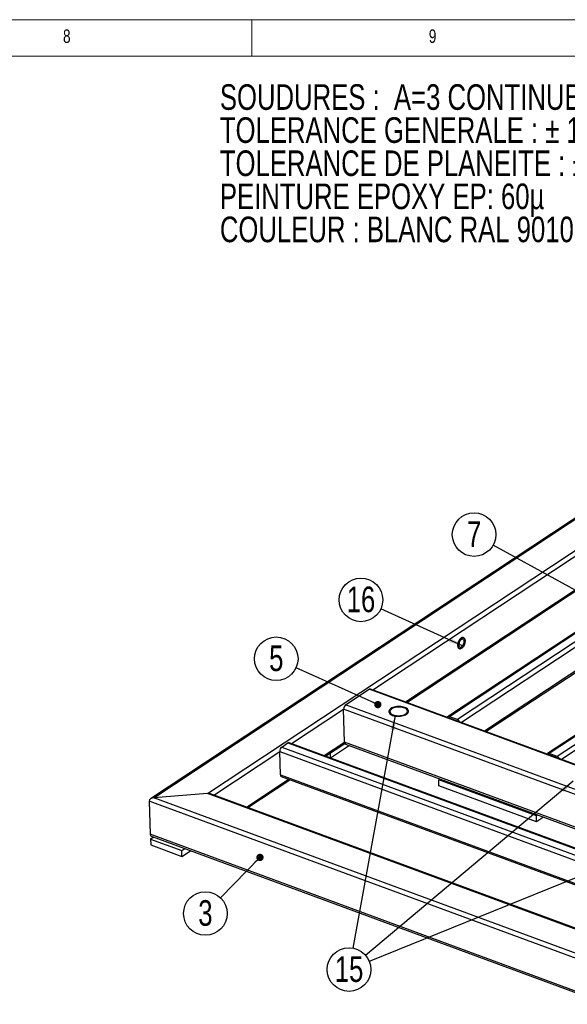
# Model space of a CAD drawing. Header units: millimetres. Extents: x 5 to 589, y 5 to 415.
# Tile 14 of 15: x 365 to 440, y 280 to 415. Entities that reach past the tile are written whole.
import ezdxf

# ---------------------------------------------------------------- set-up
doc = ezdxf.new("R2010")
doc.units = ezdxf.units.MM
doc.layers.add('NOTES', color=6, linetype='Continuous')
doc.layers.add('TRAIT-FORT', color=4, linetype='Continuous', lineweight=25)
doc.styles.add('SLDTEXTSTYLE0', font='TXT', dxfattribs={"width": 0.75})
doc.dimstyles.new('SLDDIMSTYLE7', dxfattribs={"dimtxt": 0.18, "dimasz": 1, "dimexe": 0, "dimexo": 0.0625, "dimgap": 0, "dimtad": 0, "dimtih": 1, "dimtoh": 1, "dimdec": 0, "dimrnd": 1e-09, "dimzin": 0, "dimdsep": 46, "dimtxsty": 'Standard', "dimblk1": 'DOT', "dimblk2": 'DOT', "dimsah": 1, "dimcen": 0.09, "dimadec": 0, "dimazin": 0, "dimtfac": 1, "dimtdec": 0, "dimtofl": 0, "dimtmove": 0, "dimatfit": 3, "dimldrblk": 'DOT', "dimfxl": 1, "dimfrac": 2, "dimtolj": 1, "dimtzin": 0, "dimarcsym": 0})
doc.dimstyles.new('SLDDIMSTYLE8', dxfattribs={"dimtxt": 0.18, "dimasz": 2, "dimexe": 0, "dimexo": 0.0625, "dimgap": 0, "dimtad": 0, "dimtih": 1, "dimtoh": 1, "dimdec": 0, "dimrnd": 1e-09, "dimzin": 0, "dimdsep": 46, "dimtxsty": 'Standard', "dimsah": 1, "dimcen": 0.09, "dimadec": 0, "dimazin": 0, "dimtfac": 2, "dimtdec": 0, "dimtofl": 0, "dimtmove": 0, "dimatfit": 3, "dimfxl": 1, "dimfrac": 2, "dimtolj": 1, "dimtzin": 0, "dimarcsym": 0})

# ---------------------------------------------------------------- blocks, each defined once
blk = doc.blocks.new('SW_NOTE_0')
at = {"layer": 'NOTES', "color": 0, "char_height": 3.5, "attachment_point": 1, "style": 'SLDTEXTSTYLE0'}
for s, insert in [('SOUDURES :  A=3 CONTINUE ETANCHE', (0, 4.51)), ('TOLERANCE GENERALE : ± 1 mm', (0, -0.01)), ('TOLERANCE DE PLANEITE : ± 1 mm/m', (0, -4.54)), ('PEINTURE EPOXY EP: 60µ', (0, -9.07)), ('COULEUR : BLANC RAL 9010', (0, -13.59))]:
    blk.add_mtext(s, dxfattribs=dict(at, insert=insert))
blk = doc.blocks.new('SW_NOTE_14')
at = {"layer": 'NOTES', "color": 0}
blk.add_circle((-2.72, 1.23), 2.98, dxfattribs=at)
at = {"layer": 'NOTES', "color": 0, "insert": (-2.71, 3.05), "char_height": 3.5, "attachment_point": 2, "style": 'SLDTEXTSTYLE0'}
blk.add_mtext('5', dxfattribs=at)
blk = doc.blocks.new('_DOT')
at = {"color": 0, "linetype": 'ByBlock', "lineweight": -2}
blk.add_line((-0.5, 0), (-1, 0), dxfattribs=at)
at = {"color": 0, "linetype": 'ByBlock', "const_width": 0.5}
blk.add_lwpolyline([(-0.25, 0, 1), (0.25, 0, 1)], format="xyb", close=True, dxfattribs=at)
blk = doc.blocks.new('SW_NOTE_15')
at = {"layer": 'NOTES', "color": 0}
blk.add_circle((-2.61, 1.44), 2.98, dxfattribs=at)
at = {"layer": 'NOTES', "color": 0, "insert": (-2.61, 3.26), "char_height": 3.5, "attachment_point": 2, "style": 'SLDTEXTSTYLE0'}
blk.add_mtext('7', dxfattribs=at)
blk = doc.blocks.new('SW_NOTE_17')
at = {"layer": 'NOTES', "color": 0}
blk.add_circle((-2.08, -2.14), 2.98, dxfattribs=at)
at = {"layer": 'NOTES', "color": 0, "insert": (-2.08, -0.32), "char_height": 3.5, "attachment_point": 2, "style": 'SLDTEXTSTYLE0'}
blk.add_mtext('3', dxfattribs=at)
blk = doc.blocks.new('SW_NOTE_18')
at = {"layer": 'NOTES', "color": 0}
blk.add_circle((-2.72, 1.23), 2.98, dxfattribs=at)
at = {"layer": 'NOTES', "color": 0, "insert": (-2.71, 3.05), "char_height": 3.5, "attachment_point": 2, "style": 'SLDTEXTSTYLE0'}
blk.add_mtext('16', dxfattribs=at)
blk = doc.blocks.new('SW_NOTE_20')
at = {"layer": 'NOTES', "color": 0}
blk.add_circle((-0.53, -2.93), 2.98, dxfattribs=at)
at = {"layer": 'NOTES', "color": 0, "insert": (-0.52, -1.12), "char_height": 3.5, "attachment_point": 2, "style": 'SLDTEXTSTYLE0'}
blk.add_mtext('15', dxfattribs=at)

msp = doc.modelspace()

# ---------------------------------------------------------------- linework, layer by layer
at = {"lineweight": 18}
for p, q in [((589, 415), (5, 415)), ((397, 415), (397, 410)), ((584, 410), (10, 410))]:
    msp.add_line(p, q, dxfattribs=at)
at = {"layer": 'TRAIT-FORT', "lineweight": 25}
for p, q in [((518.53, 398.02), (383.15, 308.44)), ((383.58, 308.58), (518.58, 397.91)), ((390.92, 309.18), (519.5, 394.26)), ((413.5, 323.34), (454.64, 350.56)), ((465.07, 347.01), (423.73, 319.66)), ((465.31, 347.02), (423.98, 319.67)), ((466.4, 346.62), (425.07, 319.27)), ((466.78, 346.08), (425.64, 318.86)), ((417.97, 321.69), (454.76, 346.03)), ((418.15, 321.63), (454.79, 345.87)), ((466.86, 342.89), (428.8, 317.7)), ((428.97, 317.63), (466.75, 342.63)), ((478.72, 341.97), (437.39, 314.62)), ((478.96, 341.98), (437.63, 314.63)), ((480.06, 341.58), (438.72, 314.23)), ((480.43, 341.05), (439.29, 313.82)), ((409.8, 321.3), (413.01, 323.42)), ((465.81, 303.94), (413.01, 323.42)), ((465.98, 303.98), (413.18, 323.46)), ((402.4, 316), (409.53, 320.71)), ((409.65, 316.18), (409.53, 320.71)), ((462.15, 301.3), (409.53, 320.71)), ((462.6, 301.82), (409.8, 321.3)), ((425.07, 319.27), (423.98, 319.67)), ((401.06, 315.52), (401.91, 316.08)), ((401.06, 315.52), (453.86, 296.04)), ((401.91, 316.08), (454.71, 296.6)), ((454.88, 296.63), (402.08, 316.11)), ((406.87, 314.35), (409.65, 316.18)), ((407.05, 314.28), (409.68, 316.03)), ((410.34, 315.73), (407.75, 314.02)), ((457.8, 298.42), (409.65, 316.18)), ((409.77, 315.94), (457.61, 298.29)), ((391.77, 308.96), (400.79, 314.93)), ((400.88, 311.73), (400.79, 314.93)), ((400.79, 314.93), (453.41, 295.51)), ((407.72, 314.03), (407.71, 314.72)), ((438.72, 314.23), (437.63, 314.63)), ((396.25, 307.31), (402, 311.12)), ((400.88, 311.73), (450.34, 293.48)), ((401, 311.49), (450.15, 293.35)), ((422.53, 311.03), (422.72, 311.16)), ((396.42, 307.25), (402.17, 311.05)), ((422.55, 310.24), (422.53, 311.03)), ((435.88, 306.11), (422.53, 311.03)), ((435.9, 305.31), (422.55, 310.24)), ((390.92, 309.18), (383.58, 308.58)), ((445.36, 285.78), (383.58, 308.58)), ((444.45, 289.43), (390.92, 309.18)), ((444.4, 289.55), (391.31, 309.13)), ((382.95, 308.13), (383.07, 303.59)), ((445.45, 285.06), (382.95, 308.13)), ((436.07, 306.23), (435.88, 306.11)), ((435.9, 305.31), (435.88, 306.11)), ((436.86, 305.94), (435.9, 305.31)), ((445.57, 280.53), (383.07, 303.59)), ((383.57, 303.21), (383.14, 302.93)), ((383.34, 303.29), (445.55, 280.34)), ((383.14, 302.93), (383.16, 302.13)), ((383.14, 302.93), (387.39, 301.36)), ((383.16, 302.13), (387.41, 300.56)), ((387.39, 301.36), (387.82, 301.64)), ((387.41, 300.56), (387.39, 301.36)), ((387.41, 300.56), (388.61, 301.35))]:
    msp.add_line(p, q, dxfattribs=at)
at = {"layer": 'TRAIT-FORT', "lineweight": 25, "flags": 128}
for points in [[(425.65, 329.04), (425.74, 329.11), (425.83, 329.21), (425.91, 329.32), (425.98, 329.44), (426.04, 329.58), (426.08, 329.72), (426.11, 329.86), (426.13, 330), (426.12, 330.13), (426.1, 330.25), (426.07, 330.35), (426.02, 330.42), (425.95, 330.48), (425.88, 330.51), (425.79, 330.51), (425.7, 330.49), (425.61, 330.44), (425.52, 330.37), (425.44, 330.27), (425.36, 330.16), (425.28, 330.04), (425.22, 329.9), (425.18, 329.76), (425.15, 329.62), (425.14, 329.48), (425.14, 329.35), (425.16, 329.23), (425.2, 329.13), (425.25, 329.06), (425.31, 329), (425.39, 328.97), (425.47, 328.97), (425.56, 328.99), (425.65, 329.04)], [(425.65, 329.04), (425.56, 328.99), (425.47, 328.97), (425.39, 328.97), (425.31, 329), (425.25, 329.06), (425.2, 329.13), (425.16, 329.23), (425.14, 329.35), (425.14, 329.48), (425.15, 329.62), (425.18, 329.76), (425.22, 329.9), (425.28, 330.04), (425.36, 330.16), (425.44, 330.27), (425.52, 330.37), (425.61, 330.44), (425.7, 330.49), (425.79, 330.51), (425.88, 330.51), (425.95, 330.48), (426.02, 330.42), (426.07, 330.35), (426.1, 330.25), (426.12, 330.13), (426.13, 330), (426.11, 329.86), (426.08, 329.72), (426.04, 329.58), (425.98, 329.44), (425.91, 329.32), (425.83, 329.21), (425.74, 329.11), (425.65, 329.04)], [(425.65, 329.24), (425.72, 329.3), (425.79, 329.38), (425.86, 329.48), (425.91, 329.6), (425.95, 329.71), (425.98, 329.83), (425.99, 329.95), (425.98, 330.05), (425.96, 330.14), (425.92, 330.21), (425.87, 330.26), (425.8, 330.29), (425.73, 330.29), (425.66, 330.26), (425.58, 330.21), (425.51, 330.14), (425.44, 330.05), (425.38, 329.94), (425.33, 329.83), (425.3, 329.71), (425.28, 329.59), (425.28, 329.48), (425.29, 329.38), (425.33, 329.3), (425.37, 329.24), (425.43, 329.2), (425.5, 329.19), (425.57, 329.2), (425.65, 329.24)], [(415.99, 320.79), (415.88, 320.71), (415.8, 320.62), (415.74, 320.53), (415.71, 320.43), (415.71, 320.34), (415.73, 320.24), (415.78, 320.15), (415.86, 320.07), (415.96, 319.99), (416.08, 319.92), (416.22, 319.85), (416.38, 319.8), (416.56, 319.77), (416.74, 319.74), (416.93, 319.73), (417.12, 319.73), (417.31, 319.75), (417.5, 319.78), (417.67, 319.82), (417.84, 319.87), (417.98, 319.94), (418.11, 320.01), (418.22, 320.09), (418.3, 320.18), (418.36, 320.27), (418.39, 320.37), (418.4, 320.46), (418.37, 320.56), (418.32, 320.65), (418.24, 320.74), (418.14, 320.82), (418.02, 320.89), (417.88, 320.95), (417.72, 321), (417.55, 321.04), (417.36, 321.06), (417.17, 321.07), (416.98, 321.07), (416.79, 321.06), (416.6, 321.03), (416.43, 320.98), (416.27, 320.93), (416.12, 320.87), (415.99, 320.79)], [(415.99, 320.79), (415.88, 320.71), (415.8, 320.62), (415.74, 320.53), (415.71, 320.43), (415.71, 320.34), (415.73, 320.24), (415.78, 320.15), (415.86, 320.07), (415.96, 319.99), (416.08, 319.92), (416.22, 319.85), (416.38, 319.8), (416.56, 319.77), (416.74, 319.74), (416.93, 319.73), (417.12, 319.73), (417.31, 319.75), (417.5, 319.78), (417.67, 319.82), (417.84, 319.87), (417.98, 319.94), (418.11, 320.01), (418.22, 320.09), (418.3, 320.18), (418.36, 320.27), (418.39, 320.37), (418.4, 320.46), (418.37, 320.56), (418.32, 320.65), (418.24, 320.74), (418.14, 320.82), (418.02, 320.89), (417.88, 320.95), (417.72, 321), (417.55, 321.04), (417.36, 321.06), (417.17, 321.07), (416.98, 321.07), (416.79, 321.06), (416.6, 321.03), (416.43, 320.98), (416.27, 320.93), (416.12, 320.87), (415.99, 320.79)], [(416.11, 320.75), (416.01, 320.67), (415.93, 320.59), (415.88, 320.5), (415.86, 320.41), (415.87, 320.31), (415.9, 320.23), (415.96, 320.14), (416.04, 320.06), (416.15, 319.99), (416.28, 319.93), (416.43, 319.88), (416.59, 319.84), (416.77, 319.82), (416.95, 319.81), (417.13, 319.81), (417.31, 319.82), (417.49, 319.85), (417.65, 319.9), (417.8, 319.95), (417.93, 320.02), (418.05, 320.09), (418.13, 320.17), (418.2, 320.26), (418.23, 320.35), (418.24, 320.44), (418.22, 320.53), (418.18, 320.62), (418.1, 320.7), (418.01, 320.78), (417.89, 320.84), (417.75, 320.9), (417.59, 320.94), (417.42, 320.97), (417.25, 320.99), (417.06, 321), (416.88, 320.99), (416.7, 320.96), (416.53, 320.93), (416.38, 320.88), (416.23, 320.82), (416.11, 320.75)]]:
    msp.add_lwpolyline(points, dxfattribs=at)
at = {"layer": 'TRAIT-FORT', "lineweight": 25}
for centre, radius, start, end in [((413.13, 323.28), 0.185, 73.0756, 129.0169), ((410.26, 320.73), 0.733, 128.8854, 181.2796), ((423.87, 319.45), 0.246, 64.2928, 145.4131), ((424.83, 318.71), 0.61, 23.9684, 67.0535), ((401.52, 314.95), 0.733, 128.8854, 181.2796), ((402.03, 315.94), 0.185, 73.0756, 129.0169), ((409.9, 316.15), 0.253, 173.783, 239.6898), ((437.53, 314.41), 0.246, 64.2928, 145.4131), ((438.49, 313.67), 0.61, 23.9684, 67.0535), ((401.13, 311.7), 0.253, 173.783, 239.6898)]:
    msp.add_arc(centre, radius, start, end, dxfattribs=at)
for centre, start_param, end_param in [((383.59, 308.18), 1.51608, 3.086877), ((383.59, 308.18), 1.51608, 3.086877), ((390.93, 308.78), 0.88034, 1.51608), ((390.93, 308.78), 0.88034, 1.51608), ((383.71, 303.65), 3.086877, 4.021933), ((383.71, 303.65), 3.086877, 4.021933)]:
    msp.add_ellipse(centre, major_axis=(0.646, 0.075), ratio=0.613391, start_param=start_param, end_param=end_param, dxfattribs=at)

# ---------------------------------------------------------------- block references
at = {"layer": 'NOTES'}
for name, p in [('SW_NOTE_0', (392.61, 401.66)), ('SW_NOTE_15', (429.97, 343.14)), ('SW_NOTE_18', (414.61, 334.42)), ('SW_NOTE_14', (403.03, 326.37)), ('SW_NOTE_17', (392.71, 294.9)), ('SW_NOTE_20', (410.79, 288.02))]:
    msp.add_blockref(name, p, dxfattribs=at)

# ---------------------------------------------------------------- texts
at = {"layer": 'NOTES', "char_height": 1.85, "attachment_point": 1, "style": 'SLDTEXTSTYLE0'}
for s, insert in [('8', (371.17, 413.67)), ('9', (421.17, 413.67))]:
    msp.add_mtext(s, dxfattribs=dict(at, insert=insert))

# ---------------------------------------------------------------- leaders
at = {"layer": 'NOTES'}
for points, dimstyle in [([(448.38, 333), (429.97, 343.14)], 'SLDDIMSTYLE7'), ([(425.79, 329.38), (414.61, 334.42)], 'SLDDIMSTYLE8'), ([(414.2, 321.33), (403.03, 326.37)], 'SLDDIMSTYLE7'), ([(416.57, 319.85), (410.79, 288.02)], 'SLDDIMSTYLE8'), ([(440.9, 310.85), (412.53, 287)], 'SLDDIMSTYLE8'), ([(458.13, 304.5), (413.02, 286.21)], 'SLDDIMSTYLE8'), ([(398.09, 300.43), (392.71, 294.9)], 'SLDDIMSTYLE7')]:
    msp.add_leader(points, dimstyle=dimstyle, dxfattribs=at)

doc.saveas('drawing.dxf')
